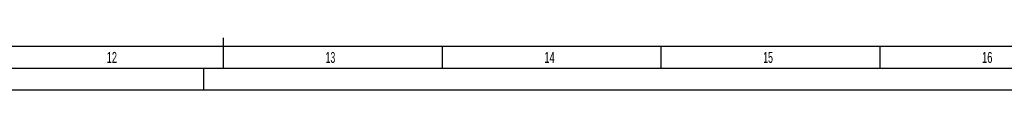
# Model space of a CAD drawing. Header units: millimetres. Extents: x 0 to 1189, y 0 to 841.
# Tile 31 of 85: x 548 to 773, y 0 to 12. Entities that reach past the tile are written whole.
import ezdxf

# ---------------------------------------------------------------- set-up
doc = ezdxf.new("R2010")
doc.units = ezdxf.units.MM
doc.header["$LTSCALE"] = 65.395
doc.layers.get('0').update_dxf_attribs({"linetype": 'CONTINUOUS'})
doc.styles.add('TEXTSTYLE_2', font='txt')

msp = doc.modelspace()

# ---------------------------------------------------------------- linework, layer by layer
at = {"color": 6, "linetype": 'Continuous'}
for p, q in [((594.5, 5), (594.5, 12)), ((1184, 5), (5, 5))]:
    msp.add_line(p, q, dxfattribs=at)
at = {"color": 5, "linetype": 'Continuous'}
for p, q in [((1179, 10), (10, 10)), ((644.5, 5), (644.5, 10)), ((694.5, 5), (694.5, 10)), ((744.5, 5), (744.5, 10)), ((590, 0), (590, 5)), ((1189, 0), (0, 0))]:
    msp.add_line(p, q, dxfattribs=at)

# ---------------------------------------------------------------- texts
at = {"color": 5, "linetype": 'Continuous', "style": 'TEXTSTYLE_2'}
for s, width, p in [('12', 0.630952, (567.806, 6.248)), ('13', 0.595238, (617.806, 6.248)), ('14', 0.630952, (667.806, 6.248)), ('15', 0.595238, (717.806, 6.248)), ('16', 0.630952, (767.806, 6.248))]:
    msp.add_text(s, height=2.50001, dxfattribs=dict(at, width=width)).set_placement(p)

doc.saveas('drawing.dxf')
